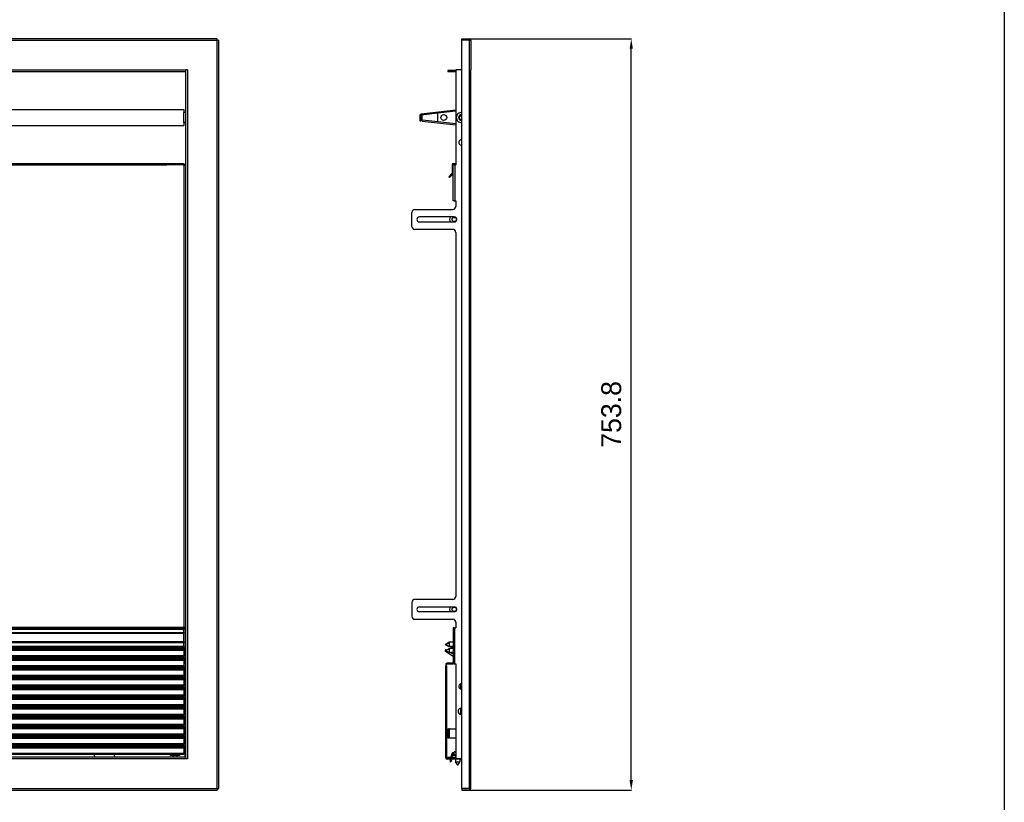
# Model space of a CAD drawing. Header units: inches. Extents: x -8834 to -3121, y 1010 to 9212.
# Tile 13 of 36: x -4109 to -3121, y 1453 to 2238. Entities that reach past the tile are written whole.
import ezdxf

# ---------------------------------------------------------------- set-up
doc = ezdxf.new("R2010")
doc.units = ezdxf.units.IN
doc.layers.add('1', color=7, linetype='Continuous')
doc.dimstyles.new('Copia di Standard', dxfattribs={"dimtxt": 20, "dimasz": 10, "dimexe": 0.18, "dimexo": 0.0625, "dimgap": 10, "dimtad": 1, "dimdec": 1, "dimzin": 0, "dimdsep": 46, "dimtxsty": 'Standard', "dimcen": 0.09, "dimclrd": 4, "dimclre": 4, "dimadec": 0, "dimazin": 0, "dimtfac": 1, "dimtdec": 1, "dimtofl": 0, "dimtmove": 0, "dimatfit": 3, "dimfxl": 0.18, "dimtolj": 1, "dimtzin": 0, "dimarcsym": 0})

# ---------------------------------------------------------------- blocks, each defined once
blk = doc.blocks.new('*D61')
at = {"color": 3, "lineweight": -2, "transparency": 16777216}
for p, q in [((-3661.58, 2219.25), (-3495, 2219.25)), ((-3495.18, 1475.44), (-3495.18, 2209.25)), ((-3661.58, 1465.44), (-3495, 1465.44))]:
    blk.add_line(p, q, dxfattribs=at)
at = {"color": 3, "transparency": 16777216}
for points in [[(-3496.85, 2209.25), (-3493.51, 2209.25), (-3495.18, 2219.25)], [(-3496.85, 1475.44), (-3493.51, 1475.44), (-3495.18, 1465.44)]]:
    blk.add_solid(points, dxfattribs=at)
at = {"layer": 'Defpoints', "color": 0, "transparency": 16777216}
for p in [(-3661.64, 2219.25), (-3495.18, 2219.25), (-3661.64, 1465.44)]:
    blk.add_point(p, dxfattribs=at)
at = {"color": 3, "transparency": 16777216, "insert": (-3515.18, 1842.34), "char_height": 20, "attachment_point": 5, "rotation": 90}
blk.add_mtext('\\A1;753.8', dxfattribs=at)

msp = doc.modelspace()

# ---------------------------------------------------------------- linework, layer by layer
at = {"color": 7, "linetype": 'Continuous'}
for p, q in [((-3911.09, 2219.25), (-5479.89, 2219.25)), ((-3911.09, 2217.55), (-3911.09, 2219.25)), ((-3910.89, 2217.75), (-3911.09, 2217.55)), ((-3910.89, 2217.75), (-3909.39, 2217.75)), ((-3909.39, 1466.94), (-3909.39, 2217.75)), ((-3665.39, 2219.25), (-3657.89, 2219.25)), ((-3665.39, 2218.05), (-3665.39, 2219.25)), ((-3657.89, 2218.05), (-3665.39, 2218.05)), ((-3665.39, 2187.95), (-3665.39, 2217.75)), ((-3657.89, 2217.75), (-3665.39, 2217.75)), ((-3665.39, 2187.95), (-3665.39, 2217.75)), ((-3657.89, 2217.75), (-3665.39, 2217.75)), ((-3657.89, 2217.75), (-3657.43, 2217.75)), ((-3657.89, 2217.75), (-3657.43, 2217.75)), ((-3657.43, 2217.75), (-3656.2, 2217.75)), ((-3657.43, 2217.75), (-3656.2, 2217.75)), ((-3656.19, 2217.55), (-3656.19, 2187.95)), ((-3656.19, 2217.55), (-3656.19, 2187.95)), ((-3656.19, 2217.55), (-3656.19, 2187.95)), ((-5448.59, 2186.25), (-3942.39, 2186.25)), ((-3942.39, 2186.25), (-3942.39, 2187.95)), ((-3940.69, 2187.95), (-3942.39, 2187.95)), ((-3942.39, 2186.25), (-3942.39, 2187.95)), ((-3940.69, 2187.95), (-3942.39, 2187.95)), ((-3942.39, 2145.2), (-3942.39, 2186.25)), ((-3671.38, 2187.45), (-3679.39, 2187.45)), ((-3679.39, 2187.45), (-3679.39, 2186.25)), ((-3679.39, 2186.25), (-3671.38, 2186.25)), ((-3665.39, 2187.95), (-3671.38, 2187.95)), ((-3671.38, 2187.95), (-3671.38, 2092.65)), ((-3665.39, 2187.95), (-3671.38, 2187.95)), ((-3671.38, 2187.95), (-3671.38, 2092.65)), ((-3665.39, 2143.36), (-3665.39, 2187.95)), ((-3665.39, 2143.36), (-3665.39, 2187.95)), ((-3656.19, 1496.74), (-3656.19, 2187.95)), ((-3656.19, 1496.74), (-3656.19, 2187.95)), ((-5446.49, 2148.2), (-3944.39, 2148.2)), ((-3944.39, 2148.2), (-3944.39, 2145.2)), ((-3671.38, 2147.62), (-3706.06, 2143.6)), ((-3671.38, 2146.61), (-3689.39, 2144.52)), ((-3944.39, 2142.61), (-3944.39, 2145.2)), ((-3944.39, 2142.61), (-3944.39, 2145.2)), ((-3942.39, 2145.2), (-3944.39, 2145.2)), ((-3944.39, 2142.11), (-3944.39, 2142.61)), ((-3944.39, 2142.11), (-3944.39, 2142.61)), ((-3944.39, 2138.16), (-3944.39, 2142.11)), ((-3944.39, 2138.16), (-3944.39, 2142.11)), ((-3944.39, 2137.66), (-3944.39, 2138.16)), ((-3944.39, 2137.66), (-3944.39, 2138.16)), ((-3944.39, 2136.95), (-3944.39, 2137.66)), ((-3944.39, 2136.95), (-3944.39, 2137.66)), ((-3944.39, 2135.2), (-3944.39, 2136.95)), ((-3944.39, 2135.2), (-3944.39, 2136.95)), ((-3942.39, 2135.2), (-3942.39, 2145.2)), ((-3942.39, 2135.2), (-3942.39, 2145.2)), ((-3707.39, 2142.11), (-3707.39, 2136.95)), ((-3707.39, 2136.95), (-3706.39, 2136.95)), ((-3706.39, 2136.95), (-3706.39, 2142.11)), ((-3706.29, 2138.16), (-3706.29, 2142.11)), ((-3706.29, 2142.11), (-3705.29, 2142.11)), ((-3689.39, 2144.52), (-3705.95, 2142.61)), ((-3705.29, 2142.11), (-3705.29, 2138.16)), ((-3704.96, 2136.67), (-3671.38, 2132.78)), ((-3689.39, 2135.87), (-3704.85, 2137.66)), ((-3689.39, 2135.87), (-3689.39, 2144.52)), ((-3671.38, 2133.79), (-3689.39, 2135.87)), ((-3665.39, 2137.04), (-3665.39, 2143.36)), ((-3665.39, 2137.04), (-3665.39, 2143.36)), ((-3665.39, 2117.7), (-3665.39, 2137.04)), ((-3665.39, 2117.7), (-3665.39, 2137.04)), ((-5446.49, 2132.2), (-3944.39, 2132.2)), ((-3944.39, 2135.2), (-3944.39, 2132.2)), ((-3942.39, 2135.2), (-3944.39, 2135.2)), ((-3942.39, 2092.65), (-3942.39, 2135.2)), ((-3665.39, 2112.8), (-3665.39, 2117.7)), ((-3665.39, 2112.8), (-3665.39, 2117.7)), ((-3665.39, 1571.89), (-3665.39, 2112.8)), ((-3665.39, 1571.89), (-3665.39, 2112.8)), ((-5446.59, 2094.15), (-3944.39, 2094.15)), ((-3944.39, 2094.15), (-3944.39, 2092.65)), ((-3942.89, 2092.65), (-3944.39, 2092.65)), ((-3944.39, 2092.15), (-3944.39, 2092.65)), ((-3942.89, 2092.15), (-3944.39, 2092.15)), ((-3942.89, 2092.65), (-3942.39, 2092.65)), ((-3942.89, 2092.15), (-3942.89, 2056.6)), ((-3942.89, 2092.15), (-3942.89, 2056.6)), ((-3942.39, 2056.6), (-3942.39, 2092.65)), ((-3675.08, 2092.65), (-3675.08, 2084.27)), ((-3672.88, 2092.65), (-3674.08, 2092.65)), ((-3674.08, 2084.27), (-3674.08, 2092.65)), ((-3672.88, 2092.65), (-3674.08, 2092.65)), ((-3674.08, 2084.27), (-3674.08, 2092.65)), ((-3674.08, 2084.27), (-3674.08, 2092.65)), ((-3673.58, 2094.15), (-3671.38, 2094.15)), ((-3673.58, 2093.15), (-3671.38, 2093.15)), ((-3672.88, 2092.65), (-3672.38, 2092.65)), ((-3672.88, 2092.65), (-3672.38, 2092.65)), ((-3671.38, 2092.65), (-3672.38, 2092.65)), ((-3671.38, 2092.65), (-3672.38, 2092.65)), ((-3678.32, 2080.82), (-3675.22, 2083.91)), ((-3677.61, 2080.11), (-3678.32, 2080.82)), ((-3674.52, 2083.21), (-3677.61, 2080.11)), ((-3674.08, 2056.6), (-3674.08, 2084.27)), ((-3674.08, 2056.6), (-3674.08, 2084.27)), ((-3942.89, 2056.6), (-3942.39, 2056.6)), ((-3942.89, 2056.6), (-3942.89, 1628.59)), ((-3942.39, 1628.09), (-3942.39, 2056.6)), ((-3672.88, 2056.6), (-3674.08, 2056.6)), ((-3672.88, 2056.6), (-3674.08, 2056.6)), ((-3672.88, 2056.6), (-3672.38, 2056.6)), ((-3672.88, 2056.6), (-3672.38, 2056.6)), ((-3672.38, 2056.6), (-3671.38, 2056.6)), ((-3672.38, 2056.6), (-3671.38, 2056.6)), ((-3671.38, 2056.6), (-3671.38, 2050.95)), ((-3671.38, 2056.6), (-3671.38, 2050.95)), ((-3671.38, 2056.6), (-3671.38, 2050.95)), ((-3712.39, 2047.95), (-3674.38, 2047.95)), ((-3712.39, 2047.95), (-3674.38, 2047.95)), ((-3715.39, 2030.95), (-3715.39, 2044.95)), ((-3715.39, 2030.95), (-3715.39, 2044.95)), ((-3676.81, 2040.45), (-3707.89, 2040.45)), ((-3676.81, 2040.45), (-3707.89, 2040.45)), ((-3676.57, 2040.45), (-3676.81, 2040.45)), ((-3676.57, 2040.45), (-3676.81, 2040.45)), ((-3672.89, 2040.45), (-3676.57, 2040.45)), ((-3672.89, 2040.45), (-3676.57, 2040.45)), ((-3674.38, 2027.95), (-3712.39, 2027.95)), ((-3674.38, 2027.95), (-3712.39, 2027.95)), ((-3707.89, 2035.45), (-3676.81, 2035.45)), ((-3707.89, 2035.45), (-3676.81, 2035.45)), ((-3676.81, 2035.45), (-3676.57, 2035.45)), ((-3676.81, 2035.45), (-3676.57, 2035.45)), ((-3676.57, 2035.45), (-3672.89, 2035.45)), ((-3676.57, 2035.45), (-3672.89, 2035.45)), ((-3671.38, 2024.95), (-3671.38, 1659.74)), ((-3671.38, 2024.95), (-3671.38, 1659.74)), ((-3671.38, 2024.95), (-3671.38, 1659.74)), ((-3715.39, 1653.74), (-3715.39, 1639.74)), ((-3715.39, 1653.74), (-3715.39, 1639.74)), ((-3674.38, 1656.74), (-3712.39, 1656.74)), ((-3674.38, 1656.74), (-3712.39, 1656.74)), ((-3707.89, 1649.24), (-3676.81, 1649.24)), ((-3707.89, 1649.24), (-3676.81, 1649.24)), ((-3676.81, 1644.24), (-3707.89, 1644.24)), ((-3676.81, 1644.24), (-3707.89, 1644.24)), ((-3676.81, 1649.24), (-3676.57, 1649.24)), ((-3676.81, 1649.24), (-3676.57, 1649.24)), ((-3676.57, 1644.24), (-3676.81, 1644.24)), ((-3676.57, 1644.24), (-3676.81, 1644.24)), ((-3676.57, 1649.24), (-3672.89, 1649.24)), ((-3676.57, 1649.24), (-3672.89, 1649.24)), ((-3672.89, 1644.24), (-3676.57, 1644.24)), ((-3672.89, 1644.24), (-3676.57, 1644.24)), ((-3712.39, 1636.74), (-3674.38, 1636.74)), ((-3712.39, 1636.74), (-3674.38, 1636.74)), ((-3671.38, 1633.74), (-3671.38, 1628.59)), ((-3671.38, 1633.74), (-3671.38, 1628.59)), ((-3671.38, 1633.74), (-3671.38, 1628.59)), ((-5447.09, 1623.59), (-3944.25, 1623.59)), ((-3944.39, 1627.09), (-5446.59, 1626.59)), ((-3942.89, 1628.59), (-3944.39, 1628.59)), ((-3944.39, 1627.09), (-3944.39, 1628.59)), ((-3944.39, 1628.09), (-3942.89, 1628.09)), ((-3944.39, 1627.09), (-3944.39, 1626.59)), ((-3944.39, 1623.59), (-3944.39, 1626.59)), ((-3944.25, 1623.59), (-3944.25, 1622.99)), ((-3944.25, 1614.26), (-3944.25, 1622.99)), ((-3942.89, 1628.09), (-3942.39, 1628.09)), ((-3942.39, 1592.04), (-3942.39, 1628.09)), ((-3674.08, 1628.09), (-3674.08, 1592.85)), ((-3672.88, 1628.09), (-3674.08, 1628.09)), ((-3674.08, 1628.09), (-3674.08, 1592.85)), ((-3672.88, 1628.09), (-3674.08, 1628.09)), ((-3672.88, 1628.09), (-3672.38, 1628.09)), ((-3672.88, 1628.09), (-3672.38, 1628.09)), ((-3672.38, 1628.09), (-3671.38, 1628.09)), ((-3672.38, 1628.09), (-3671.38, 1628.09)), ((-3671.38, 1628.59), (-3671.38, 1628.09)), ((-3671.38, 1628.59), (-3671.38, 1628.09)), ((-3944.25, 1614.26), (-3944.25, 1613.25)), ((-3944.25, 1609.61), (-3944.25, 1613.25)), ((-3681.88, 1611.56), (-3678.5, 1613.66)), ((-3681.88, 1611.56), (-3678.5, 1609.46)), ((-3681.38, 1611.56), (-3678, 1613.66)), ((-3681.38, 1611.56), (-3678, 1609.46)), ((-3678.5, 1613.66), (-3678.5, 1613.35)), ((-3678, 1613.66), (-3678.5, 1613.66)), ((-3678, 1613.66), (-3678, 1609.46)), ((-3674.08, 1613.66), (-3678, 1613.66)), ((-3674.08, 1613.66), (-3678, 1613.66)), ((-5447.09, 1608.71), (-3944.25, 1608.71)), ((-5417.18, 1608.27), (-3944.25, 1608.27)), ((-4034.25, 1608.27), (-4034.25, 1608.71)), ((-4013.15, 1608.32), (-4012.52, 1608.32)), ((-4013.15, 1608.32), (-4013.15, 1608.27)), ((-4012.52, 1608.32), (-4012.09, 1608.32)), ((-4012.09, 1608.32), (-4010.37, 1608.32)), ((-4010.37, 1608.32), (-4009.07, 1608.32)), ((-4009.07, 1608.32), (-4006.23, 1608.32)), ((-4008.59, 1608.27), (-4008.59, 1608.32)), ((-4006.23, 1608.32), (-4004.93, 1608.32)), ((-4003.22, 1608.32), (-4004.93, 1608.32)), ((-4003.22, 1608.32), (-4002.79, 1608.32)), ((-4002.79, 1608.32), (-4002.15, 1608.32)), ((-4002.15, 1608.32), (-4002.15, 1608.27)), ((-3997.65, 1608.71), (-3997.65, 1608.27)), ((-3984.59, 1608.71), (-3984.59, 1608.27)), ((-3976.32, 1608.27), (-3975.74, 1608.61)), ((-3975.56, 1608.71), (-3975.74, 1608.61)), ((-3973.04, 1608.61), (-3973.22, 1608.71)), ((-3973.04, 1608.61), (-3972.46, 1608.27)), ((-3954.49, 1608.44), (-3954.95, 1608.71)), ((-3954.49, 1608.44), (-3954.2, 1608.27)), ((-3952.08, 1608.27), (-3951.79, 1608.44)), ((-3951.33, 1608.71), (-3951.79, 1608.44)), ((-3944.39, 1608.27), (-3944.39, 1608.71)), ((-3944.25, 1609.61), (-3944.25, 1608.71)), ((-3944.25, 1608.27), (-3944.25, 1607.07)), ((-3944.25, 1607.07), (-3944.25, 1605.94)), ((-3944.25, 1605.64), (-3944.25, 1605.94)), ((-3944.25, 1605.64), (-3944.25, 1600.29)), ((-3674.08, 1599.34), (-3681.69, 1604.4)), ((-3681.38, 1605.49), (-3678, 1607.59)), ((-3681.38, 1605.49), (-3678, 1603.39)), ((-3681.13, 1606.24), (-3680.83, 1606.24)), ((-3680.83, 1606.24), (-3680.17, 1606.24)), ((-3680.83, 1606.24), (-3680.51, 1606.02)), ((-3678.5, 1609.77), (-3678.5, 1609.46)), ((-3678, 1609.46), (-3678.5, 1609.46)), ((-3674.95, 1609.46), (-3678, 1609.46)), ((-3674.95, 1609.46), (-3678, 1609.46)), ((-3674.08, 1607.59), (-3678, 1607.59)), ((-3678, 1607.59), (-3678, 1603.39)), ((-3674.08, 1603.39), (-3678, 1603.39)), ((-3677.2, 1607.59), (-3674.95, 1609.46)), ((-3676.55, 1603.39), (-3676.08, 1603.07)), ((-3674.08, 1608.62), (-3675.32, 1607.59)), ((-3674.97, 1602.74), (-3674.08, 1602.74)), ((-3674.08, 1609.46), (-3674.95, 1609.46)), ((-3674.08, 1609.46), (-3674.95, 1609.46)), ((-5447.09, 1599.33), (-3944.25, 1599.33)), ((-5447.09, 1598.47), (-3944.25, 1598.47)), ((-4034.25, 1598.47), (-4034.25, 1599.33)), ((-4013.15, 1598.52), (-4012.52, 1598.52)), ((-4013.15, 1598.52), (-4013.15, 1598.47)), ((-4012.52, 1598.52), (-4012.09, 1598.52)), ((-4012.09, 1598.52), (-4010.37, 1598.52)), ((-4010.37, 1598.52), (-4009.07, 1598.52)), ((-4009.07, 1598.52), (-4006.23, 1598.52)), ((-4008.59, 1598.47), (-4008.59, 1598.52)), ((-4006.23, 1598.52), (-4004.93, 1598.52)), ((-4003.22, 1598.52), (-4004.93, 1598.52)), ((-4003.22, 1598.52), (-4002.79, 1598.52)), ((-4002.79, 1598.52), (-4002.15, 1598.52)), ((-4002.15, 1598.52), (-4002.15, 1598.47)), ((-3997.65, 1599.33), (-3997.65, 1598.47)), ((-3984.59, 1599.33), (-3984.59, 1598.47)), ((-3944.39, 1598.47), (-3944.39, 1599.33)), ((-3944.25, 1600.29), (-3944.25, 1599.33)), ((-3944.25, 1598.47), (-3944.25, 1597.27)), ((-3944.25, 1597.27), (-3944.25, 1596.14)), ((-3944.25, 1595.84), (-3944.25, 1596.14)), ((-3944.25, 1595.84), (-3944.25, 1590.49)), ((-3942.89, 1592.04), (-3944.25, 1592.04)), ((-3942.89, 1592.04), (-3942.39, 1592.04)), ((-3942.39, 1498.44), (-3942.39, 1592.04)), ((-3674.18, 1592.84), (-3680.09, 1592.84)), ((-3680.09, 1592.04), (-3674.18, 1592.04)), ((-3674.08, 1592.04), (-3674.08, 1592.85)), ((-3674.08, 1592.04), (-3674.08, 1592.85)), ((-3674.08, 1592.04), (-3674.08, 1592.04)), ((-3672.88, 1592.04), (-3674.08, 1592.04)), ((-3674.08, 1592.04), (-3674.08, 1592.04)), ((-3672.88, 1592.04), (-3674.08, 1592.04)), ((-3672.88, 1592.04), (-3672.38, 1592.04)), ((-3672.88, 1592.04), (-3672.38, 1592.04)), ((-3672.88, 1592.04), (-3672.38, 1592.04)), ((-3672.38, 1592.04), (-3671.88, 1592.04)), ((-3672.38, 1592.04), (-3671.88, 1592.04)), ((-3672.38, 1592.04), (-3671.88, 1592.04)), ((-3671.88, 1592.04), (-3671.38, 1592.04)), ((-3671.88, 1592.04), (-3671.38, 1592.04)), ((-3671.38, 1592.04), (-3671.38, 1497.24)), ((-3671.38, 1592.04), (-3671.38, 1497.24)), ((-5447.09, 1589.53), (-3944.25, 1589.53)), ((-5447.09, 1588.67), (-3944.25, 1588.67)), ((-4034.25, 1588.67), (-4034.25, 1589.53)), ((-4013.15, 1588.72), (-4012.52, 1588.72)), ((-4013.15, 1588.72), (-4013.15, 1588.67)), ((-4012.52, 1588.72), (-4012.09, 1588.72)), ((-4012.09, 1588.72), (-4010.37, 1588.72)), ((-4010.37, 1588.72), (-4009.07, 1588.72)), ((-4009.07, 1588.72), (-4006.23, 1588.72)), ((-4006.23, 1588.72), (-4004.93, 1588.72)), ((-4003.22, 1588.72), (-4004.93, 1588.72)), ((-4003.22, 1588.72), (-4002.79, 1588.72)), ((-4002.79, 1588.72), (-4002.15, 1588.72)), ((-4002.15, 1588.72), (-4002.15, 1588.67)), ((-3997.65, 1589.53), (-3997.65, 1588.67)), ((-3944.25, 1590.49), (-3944.25, 1589.53)), ((-3944.25, 1590.04), (-3943.39, 1590.04)), ((-3944.25, 1588.67), (-3944.25, 1587.47)), ((-3944.25, 1587.47), (-3944.25, 1586.34)), ((-3944.25, 1586.04), (-3944.25, 1586.34)), ((-3944.25, 1586.04), (-3944.25, 1580.69)), ((-3943.39, 1590.04), (-3943.39, 1498.44)), ((-3681.39, 1591.54), (-3681.39, 1590.04)), ((-3681.39, 1497.74), (-3681.39, 1590.04)), ((-3680.59, 1590.04), (-3681.39, 1590.04)), ((-3680.59, 1590.04), (-3680.59, 1591.54)), ((-3680.59, 1590.04), (-3680.59, 1497.74)), ((-5447.59, 1579.73), (-3944.25, 1579.73)), ((-5447.09, 1578.87), (-3944.25, 1578.87)), ((-4034.25, 1578.87), (-4034.25, 1579.73)), ((-4013.15, 1578.92), (-4012.52, 1578.92)), ((-4013.15, 1578.92), (-4013.15, 1578.87)), ((-4012.52, 1578.92), (-4012.09, 1578.92)), ((-4012.09, 1578.92), (-4010.37, 1578.92)), ((-4010.37, 1578.92), (-4009.07, 1578.92)), ((-4009.07, 1578.92), (-4006.23, 1578.92)), ((-4006.23, 1578.92), (-4004.93, 1578.92)), ((-4003.22, 1578.92), (-4004.93, 1578.92)), ((-4003.22, 1578.92), (-4002.79, 1578.92)), ((-4002.79, 1578.92), (-4002.15, 1578.92)), ((-4002.15, 1578.92), (-4002.15, 1578.87)), ((-3997.65, 1579.73), (-3997.65, 1578.87)), ((-3944.25, 1580.69), (-3944.25, 1579.73)), ((-3944.25, 1578.87), (-3944.25, 1577.67)), ((-3944.25, 1577.67), (-3944.25, 1576.54)), ((-3944.25, 1576.24), (-3944.25, 1576.54)), ((-3944.25, 1576.24), (-3944.25, 1570.89)), ((-3665.68, 1571.93), (-3665.68, 1566.95)), ((-3665.39, 1566.99), (-3665.39, 1571.89)), ((-3665.39, 1566.99), (-3665.39, 1571.89)), ((-5447.09, 1569.93), (-3944.25, 1569.93)), ((-5447.09, 1569.07), (-3944.25, 1569.07)), ((-4034.25, 1569.07), (-4034.25, 1569.93)), ((-4013.15, 1569.12), (-4012.52, 1569.12)), ((-4013.15, 1569.12), (-4013.15, 1569.07)), ((-4012.52, 1569.12), (-4012.09, 1569.12)), ((-4012.09, 1569.12), (-4010.37, 1569.12)), ((-4010.37, 1569.12), (-4009.07, 1569.12)), ((-4009.07, 1569.12), (-4006.23, 1569.12)), ((-4006.23, 1569.12), (-4004.93, 1569.12)), ((-4003.22, 1569.12), (-4004.93, 1569.12)), ((-4003.22, 1569.12), (-4002.79, 1569.12)), ((-4002.79, 1569.12), (-4002.15, 1569.12)), ((-4002.15, 1569.12), (-4002.15, 1569.07)), ((-3997.65, 1569.93), (-3997.65, 1569.07)), ((-3944.25, 1570.89), (-3944.25, 1569.93)), ((-3944.25, 1569.07), (-3944.25, 1567.87)), ((-3944.25, 1567.87), (-3944.25, 1566.74)), ((-3944.25, 1566.44), (-3944.25, 1566.74)), ((-3944.25, 1566.44), (-3944.25, 1561.09)), ((-3666.68, 1571.81), (-3666.68, 1567.06)), ((-3665.39, 1547.65), (-3665.39, 1566.99)), ((-3665.39, 1547.65), (-3665.39, 1566.99)), ((-5447.09, 1560.13), (-3944.25, 1560.13)), ((-5447.09, 1559.27), (-3944.25, 1559.27)), ((-4034.25, 1559.27), (-4034.25, 1560.13)), ((-4013.15, 1559.32), (-4013.15, 1559.27)), ((-4013.15, 1559.32), (-4012.52, 1559.32)), ((-4012.52, 1559.32), (-4012.09, 1559.32)), ((-4012.09, 1559.32), (-4010.37, 1559.32)), ((-4010.37, 1559.32), (-4009.07, 1559.32)), ((-4009.07, 1559.32), (-4006.23, 1559.32)), ((-4006.23, 1559.32), (-4004.93, 1559.32)), ((-4003.22, 1559.32), (-4004.93, 1559.32)), ((-4003.22, 1559.32), (-4002.79, 1559.32)), ((-4002.79, 1559.32), (-4002.15, 1559.32)), ((-4002.15, 1559.32), (-4002.15, 1559.27)), ((-3997.65, 1560.13), (-3997.65, 1559.27)), ((-3944.25, 1561.09), (-3944.25, 1560.13)), ((-3944.25, 1559.27), (-3944.25, 1558.07)), ((-3944.25, 1558.07), (-3944.25, 1556.94)), ((-3944.25, 1556.64), (-3944.25, 1556.94)), ((-3944.25, 1556.64), (-3944.25, 1551.29)), ((-5447.59, 1549.47), (-3944.25, 1549.47)), ((-5447.09, 1550.33), (-3944.25, 1550.33)), ((-4034.25, 1549.47), (-4034.25, 1550.33)), ((-4013.15, 1549.52), (-4012.52, 1549.52)), ((-4013.15, 1549.52), (-4013.15, 1549.47)), ((-4012.52, 1549.52), (-4012.09, 1549.52)), ((-4012.09, 1549.52), (-4010.37, 1549.52)), ((-4010.37, 1549.52), (-4009.07, 1549.52)), ((-4009.07, 1549.52), (-4006.23, 1549.52)), ((-4006.23, 1549.52), (-4004.93, 1549.52)), ((-4003.22, 1549.52), (-4004.93, 1549.52)), ((-4003.22, 1549.52), (-4002.79, 1549.52)), ((-4002.79, 1549.52), (-4002.15, 1549.52)), ((-4002.15, 1549.52), (-4002.15, 1549.47)), ((-3997.65, 1550.33), (-3997.65, 1549.47)), ((-3944.25, 1551.29), (-3944.25, 1550.33)), ((-3944.25, 1549.47), (-3944.25, 1548.27)), ((-3944.25, 1548.27), (-3944.25, 1547.14)), ((-3944.25, 1546.84), (-3944.25, 1547.14)), ((-3944.25, 1546.84), (-3944.25, 1541.49)), ((-3666.68, 1547.59), (-3666.68, 1541.38)), ((-3665.68, 1547.68), (-3665.68, 1541.29)), ((-3665.39, 1541.32), (-3665.39, 1547.65)), ((-3665.39, 1541.32), (-3665.39, 1547.65)), ((-5447.59, 1539.67), (-3944.25, 1539.67)), ((-5447.09, 1540.53), (-3944.25, 1540.53)), ((-4034.25, 1539.67), (-4034.25, 1540.53)), ((-4013.15, 1539.72), (-4012.52, 1539.72)), ((-4013.15, 1539.72), (-4013.15, 1539.67)), ((-4012.52, 1539.72), (-4012.09, 1539.72)), ((-4012.09, 1539.72), (-4010.37, 1539.72)), ((-4010.37, 1539.72), (-4009.07, 1539.72)), ((-4009.07, 1539.72), (-4006.23, 1539.72)), ((-4006.23, 1539.72), (-4004.93, 1539.72)), ((-4003.22, 1539.72), (-4004.93, 1539.72)), ((-4003.22, 1539.72), (-4002.79, 1539.72)), ((-4002.79, 1539.72), (-4002.15, 1539.72)), ((-4002.15, 1539.72), (-4002.15, 1539.67)), ((-3997.65, 1540.53), (-3997.65, 1539.67)), ((-3944.25, 1541.49), (-3944.25, 1540.53)), ((-3944.25, 1539.67), (-3944.25, 1538.47)), ((-3944.25, 1538.47), (-3944.25, 1537.34)), ((-3944.25, 1537.04), (-3944.25, 1537.34)), ((-3944.25, 1537.04), (-3944.25, 1531.69)), ((-3665.39, 1497.24), (-3665.39, 1541.32)), ((-3665.39, 1497.24), (-3665.39, 1541.32)), ((-5447.09, 1530.73), (-3944.25, 1530.73)), ((-5447.09, 1529.87), (-3944.25, 1529.87)), ((-4034.25, 1529.87), (-4034.25, 1530.73)), ((-4013.15, 1529.92), (-4012.52, 1529.92)), ((-4013.15, 1529.92), (-4013.15, 1529.87)), ((-4012.52, 1529.92), (-4012.09, 1529.92)), ((-4012.09, 1529.92), (-4010.37, 1529.92)), ((-4010.37, 1529.92), (-4009.07, 1529.92)), ((-4009.07, 1529.92), (-4006.23, 1529.92)), ((-4006.23, 1529.92), (-4004.93, 1529.92)), ((-4003.22, 1529.92), (-4004.93, 1529.92)), ((-4003.22, 1529.92), (-4002.79, 1529.92)), ((-4002.79, 1529.92), (-4002.15, 1529.92)), ((-4002.15, 1529.92), (-4002.15, 1529.87)), ((-3997.65, 1530.73), (-3997.65, 1529.87)), ((-3944.25, 1531.69), (-3944.25, 1530.73)), ((-3944.25, 1529.87), (-3944.25, 1528.67)), ((-3944.25, 1528.67), (-3944.25, 1527.54)), ((-3944.25, 1527.24), (-3944.25, 1527.54)), ((-3944.25, 1527.24), (-3944.25, 1521.89)), ((-3679.18, 1517.94), (-3679.18, 1526.94)), ((-3679.18, 1526.94), (-3678.18, 1526.94)), ((-3678.18, 1517.94), (-3678.18, 1526.94)), ((-3677.68, 1526.94), (-3678.18, 1526.94)), ((-3677.68, 1526.94), (-3671.38, 1526.94)), ((-5447.09, 1520.93), (-3944.25, 1520.93)), ((-5447.09, 1520.07), (-3944.25, 1520.07)), ((-4032.75, 1520.07), (-4032.75, 1520.93)), ((-4028.25, 1520.07), (-4028.25, 1520.93)), ((-4013.15, 1520.12), (-4013.15, 1520.07)), ((-4013.15, 1520.12), (-4012.52, 1520.12)), ((-4012.52, 1520.12), (-4012.09, 1520.12)), ((-4012.09, 1520.12), (-4010.37, 1520.12)), ((-4010.37, 1520.12), (-4009.07, 1520.12)), ((-4009.07, 1520.12), (-4006.23, 1520.12)), ((-4006.23, 1520.12), (-4004.93, 1520.12)), ((-4003.22, 1520.12), (-4004.93, 1520.12)), ((-4003.22, 1520.12), (-4002.79, 1520.12)), ((-4002.79, 1520.12), (-4002.15, 1520.12)), ((-4002.15, 1520.12), (-4002.15, 1520.07)), ((-3997.65, 1520.93), (-3997.65, 1520.07)), ((-3944.25, 1521.89), (-3944.25, 1520.93)), ((-3944.25, 1520.07), (-3944.25, 1518.87)), ((-3944.25, 1518.87), (-3944.25, 1517.74)), ((-3944.25, 1517.44), (-3944.25, 1517.74)), ((-3944.25, 1517.44), (-3944.25, 1512.09)), ((-3679.18, 1517.94), (-3678.18, 1517.94)), ((-3677.68, 1517.94), (-3678.18, 1517.94)), ((-3677.68, 1517.94), (-3671.38, 1517.94)), ((-5447.09, 1511.13), (-3944.25, 1511.13)), ((-5447.09, 1510.27), (-3944.25, 1510.27)), ((-4034.25, 1510.27), (-4034.25, 1511.13)), ((-4013.15, 1510.32), (-4013.15, 1510.27)), ((-4013.15, 1510.32), (-4012.52, 1510.32)), ((-4012.52, 1510.32), (-4012.09, 1510.32)), ((-4012.09, 1510.32), (-4010.37, 1510.32)), ((-4010.37, 1510.32), (-4009.07, 1510.32)), ((-4009.07, 1510.32), (-4006.23, 1510.32)), ((-4006.23, 1510.32), (-4004.93, 1510.32)), ((-4003.22, 1510.32), (-4004.93, 1510.32)), ((-4003.22, 1510.32), (-4002.79, 1510.32)), ((-4002.79, 1510.32), (-4002.15, 1510.32)), ((-4002.15, 1510.32), (-4002.15, 1510.27)), ((-3997.65, 1511.13), (-3997.65, 1510.27)), ((-3944.25, 1512.09), (-3944.25, 1511.13)), ((-3944.25, 1510.27), (-3944.25, 1509.07)), ((-3944.25, 1509.07), (-3944.25, 1507.94)), ((-3944.25, 1507.64), (-3944.25, 1507.94)), ((-3944.25, 1507.64), (-3944.25, 1502.29)), ((-3673.29, 1502.93), (-3673.88, 1502.93)), ((-3673.29, 1502.93), (-3673.88, 1502.93)), ((-3672.79, 1503.64), (-3673.29, 1503.14)), ((-3672.79, 1503.64), (-3673.29, 1503.14)), ((-3672.79, 1503.64), (-3673.29, 1503.14)), ((-3672.79, 1503.64), (-3673.29, 1503.14)), ((-3673.29, 1503.14), (-3673.29, 1502.93)), ((-3673.29, 1503.14), (-3673.29, 1502.93)), ((-3673.29, 1503.14), (-3673.29, 1502.93)), ((-3673.29, 1503.14), (-3673.29, 1502.93)), ((-3673.29, 1502.93), (-3673.29, 1501.93)), ((-3673.29, 1502.93), (-3673.29, 1501.93)), ((-3673.29, 1502.93), (-3673.29, 1501.93)), ((-3673.29, 1502.93), (-3673.29, 1501.93)), ((-3672.51, 1503.64), (-3672.79, 1503.64)), ((-3672.51, 1503.64), (-3672.79, 1503.64)), ((-3672.51, 1503.64), (-3672.79, 1503.64)), ((-3672.51, 1503.64), (-3672.79, 1503.64)), ((-3672.12, 1503.64), (-3672.51, 1503.64)), ((-3672.12, 1503.64), (-3672.51, 1503.64)), ((-3672.12, 1503.64), (-3672.51, 1503.64)), ((-3672.12, 1503.64), (-3672.51, 1503.64)), ((-3671.38, 1503.64), (-3672.12, 1503.64)), ((-3671.38, 1503.64), (-3672.12, 1503.64)), ((-3671.38, 1503.64), (-3672.12, 1503.64)), ((-3671.38, 1503.64), (-3672.12, 1503.64)), ((-3942.39, 1498.44), (-5447.59, 1498.44)), ((-5447.09, 1501.81), (-3944.25, 1501.33)), ((-4034.25, 1498.44), (-4034.25, 1501.33)), ((-4014.25, 1501.33), (-4014.25, 1498.44)), ((-3958.04, 1500.44), (-3958.04, 1499.94)), ((-3955.49, 1499.94), (-3958.04, 1499.94)), ((-3956.77, 1500.64), (-3957.84, 1500.64)), ((-3956.77, 1501.33), (-3956.77, 1500.64)), ((-3953.39, 1500.64), (-3956.77, 1500.64)), ((-3951.29, 1499.94), (-3955.49, 1499.94)), ((-3955.49, 1499.94), (-3955.49, 1498.44)), ((-3953.39, 1501.33), (-3953.39, 1500.64)), ((-3950.01, 1500.64), (-3953.39, 1500.64)), ((-3948.74, 1499.94), (-3951.29, 1499.94)), ((-3951.29, 1499.94), (-3951.29, 1498.44)), ((-3950.01, 1500.64), (-3950.01, 1501.33)), ((-3948.94, 1500.64), (-3950.01, 1500.64)), ((-3948.74, 1500.44), (-3948.74, 1499.94)), ((-3944.25, 1502.29), (-3944.25, 1501.33)), ((-3942.39, 1496.74), (-3942.39, 1498.44)), ((-3942.39, 1496.74), (-3942.39, 1498.44)), ((-3940.69, 1496.74), (-3942.39, 1496.74)), ((-3940.69, 1496.74), (-3942.39, 1496.74)), ((-3679.39, 1497.24), (-3680.09, 1497.24)), ((-3665.39, 1496.44), (-3680.09, 1496.44)), ((-3679.39, 1498.44), (-3671.38, 1498.44)), ((-3679.39, 1497.24), (-3679.39, 1498.44)), ((-3671.38, 1497.24), (-3679.39, 1497.24)), ((-3671.38, 1497.24), (-3679.39, 1497.24)), ((-3676.75, 1496.1), (-3677.24, 1494.15)), ((-3676.75, 1496.1), (-3677.24, 1494.15)), ((-3677.24, 1494.15), (-3676.27, 1493.91)), ((-3677.24, 1494.15), (-3676.27, 1493.91)), ((-3676.67, 1496.44), (-3676.75, 1496.1)), ((-3676.67, 1496.44), (-3676.75, 1496.1)), ((-3675.78, 1495.85), (-3676.27, 1493.91)), ((-3675.78, 1495.85), (-3676.27, 1493.91)), ((-3675.34, 1501.79), (-3676.17, 1498.44)), ((-3675.34, 1501.79), (-3676.17, 1498.44)), ((-3675.78, 1495.85), (-3675.64, 1496.44)), ((-3675.78, 1495.85), (-3675.64, 1496.44)), ((-3675.14, 1498.44), (-3674.37, 1501.55)), ((-3675.14, 1498.44), (-3674.37, 1501.55)), ((-3674.04, 1500.44), (-3674.04, 1499.94)), ((-3671.49, 1499.94), (-3674.04, 1499.94)), ((-3673.88, 1501.93), (-3673.29, 1501.93)), ((-3673.88, 1501.93), (-3673.29, 1501.93)), ((-3673.29, 1500.64), (-3673.84, 1500.64)), ((-3673.29, 1500.64), (-3673.84, 1500.64)), ((-3673.29, 1500.64), (-3673.84, 1500.64)), ((-3673.29, 1500.64), (-3673.84, 1500.64)), ((-3673.29, 1501.93), (-3673.29, 1500.64)), ((-3673.29, 1501.93), (-3673.29, 1500.64)), ((-3673.29, 1501.93), (-3673.29, 1500.64)), ((-3673.29, 1501.93), (-3673.29, 1500.64)), ((-3671.38, 1500.64), (-3673.29, 1500.64)), ((-3671.38, 1500.64), (-3673.29, 1500.64)), ((-3671.38, 1500.64), (-3673.29, 1500.64)), ((-3671.38, 1500.64), (-3673.29, 1500.64)), ((-3671.38, 1499.94), (-3671.49, 1499.94)), ((-3671.49, 1499.94), (-3671.49, 1498.44)), ((-3671.49, 1496.44), (-3671.49, 1493.81)), ((-3671.49, 1493.81), (-3667.29, 1493.81)), ((-3669.39, 1490.44), (-3671.49, 1493.81)), ((-3671.38, 1497.24), (-3671.38, 1496.74)), ((-3671.38, 1497.24), (-3671.38, 1496.74)), ((-3665.39, 1496.74), (-3671.38, 1496.74)), ((-3665.39, 1496.74), (-3671.38, 1496.74)), ((-3669.39, 1490.44), (-3667.29, 1493.81)), ((-3667.29, 1496.44), (-3667.29, 1493.81)), ((-3665.39, 1496.74), (-3665.39, 1497.24)), ((-3665.39, 1496.74), (-3665.39, 1497.24)), ((-3665.39, 1496.44), (-3665.39, 1496.74)), ((-3665.39, 1496.44), (-3665.39, 1496.74)), ((-3665.39, 1466.94), (-3665.39, 1496.44)), ((-3665.39, 1466.94), (-3665.39, 1496.44)), ((-3656.19, 1467.14), (-3656.19, 1496.74)), ((-3656.19, 1467.14), (-3656.19, 1496.74)), ((-3656.19, 1467.14), (-3656.19, 1496.74)), ((-5479.89, 1465.44), (-3911.09, 1465.44)), ((-3911.09, 1467.14), (-3911.09, 1465.44)), ((-3910.89, 1466.94), (-3911.09, 1467.14)), ((-3910.89, 1466.94), (-3909.39, 1466.94)), ((-3657.89, 1466.94), (-3665.39, 1466.94)), ((-3657.89, 1466.94), (-3665.39, 1466.94)), ((-3657.89, 1466.64), (-3665.39, 1466.64)), ((-3665.39, 1466.64), (-3665.39, 1465.44)), ((-3665.39, 1465.44), (-3657.89, 1465.44)), ((-3657.89, 1466.94), (-3657.43, 1466.94)), ((-3657.89, 1466.94), (-3657.43, 1466.94)), ((-3657.43, 1466.94), (-3656.2, 1466.94)), ((-3657.43, 1466.94), (-3656.2, 1466.94))]:
    msp.add_line(p, q, dxfattribs=at)
at = {"color": 9, "linetype": 'Continuous'}
for p, q in [((-3911.09, 2217.55), (-5479.89, 2217.55)), ((-3911.09, 1467.14), (-3911.09, 2217.55)), ((-3657.89, 2217.75), (-3657.89, 2187.95)), ((-3657.89, 2217.75), (-3657.89, 2187.95)), ((-5448.59, 2187.95), (-3942.39, 2187.95)), ((-3940.69, 2187.95), (-3940.69, 1496.74)), ((-3657.89, 2187.95), (-3657.89, 2186.25)), ((-3657.89, 2187.95), (-3657.89, 2186.25)), ((-3657.89, 2186.25), (-3657.89, 2092.65)), ((-3657.89, 2186.25), (-3657.89, 2092.65)), ((-5446.59, 2092.65), (-3961.39, 2092.65)), ((-3944.39, 2092.65), (-3961.39, 2092.65)), ((-3944.39, 2092.65), (-3961.39, 2092.65)), ((-3944.39, 2092.15), (-3944.39, 1628.59)), ((-3942.89, 2092.65), (-3942.89, 2092.15)), ((-3672.38, 2092.65), (-3672.38, 2056.6)), ((-3672.38, 2092.65), (-3672.38, 2056.6)), ((-3657.89, 2092.65), (-3657.89, 2092.15)), ((-3657.89, 2092.65), (-3657.89, 2092.15)), ((-3657.89, 2092.65), (-3657.89, 2092.15)), ((-3657.89, 2092.15), (-3657.89, 1628.59)), ((-3657.89, 2092.15), (-3657.89, 1628.59)), ((-5447.09, 1622.99), (-3944.25, 1622.99)), ((-3944.39, 1628.59), (-5446.59, 1628.59)), ((-3944.39, 1626.59), (-5046.59, 1626.59)), ((-3942.89, 1592.04), (-3942.89, 1628.09)), ((-3672.38, 1613.66), (-3672.38, 1628.09)), ((-3672.38, 1613.66), (-3672.38, 1628.09)), ((-3657.89, 1628.59), (-3657.89, 1498.44)), ((-3657.89, 1628.59), (-3657.89, 1498.44)), ((-3944.25, 1614.26), (-5447.09, 1614.26)), ((-3944.25, 1613.25), (-5447.09, 1613.25)), ((-3672.38, 1609.46), (-3672.38, 1613.66)), ((-3672.38, 1609.46), (-3672.38, 1613.66)), ((-3944.25, 1609.61), (-5447.09, 1609.61)), ((-5447.09, 1607.07), (-3944.25, 1607.07)), ((-5447.09, 1605.94), (-3944.25, 1605.94)), ((-5447.09, 1605.64), (-3944.25, 1605.64)), ((-4012.52, 1608.71), (-4012.52, 1608.32)), ((-4012.09, 1608.71), (-4012.09, 1608.32)), ((-4010.37, 1608.32), (-4010.37, 1608.71)), ((-4009.07, 1608.32), (-4009.07, 1608.71)), ((-4006.23, 1608.32), (-4006.23, 1608.71)), ((-4004.93, 1608.32), (-4004.93, 1608.71)), ((-4003.22, 1608.71), (-4003.22, 1608.32)), ((-4002.79, 1608.71), (-4002.79, 1608.32)), ((-3672.38, 1592.04), (-3672.38, 1609.46)), ((-3672.38, 1592.04), (-3672.38, 1609.46)), ((-5447.09, 1600.29), (-3944.25, 1600.29)), ((-5447.09, 1597.27), (-3944.25, 1597.27)), ((-5447.09, 1595.84), (-3944.25, 1596.14)), ((-5247.09, 1595.84), (-3944.25, 1595.84)), ((-4012.52, 1599.33), (-4012.52, 1598.52)), ((-4012.09, 1599.33), (-4012.09, 1598.52)), ((-4010.37, 1598.52), (-4010.37, 1599.33)), ((-4009.07, 1598.52), (-4009.07, 1599.33)), ((-4006.23, 1598.52), (-4006.23, 1599.33)), ((-4004.93, 1598.52), (-4004.93, 1599.33)), ((-4003.22, 1599.33), (-4003.22, 1598.52)), ((-4002.79, 1599.33), (-4002.79, 1598.52)), ((-5447.09, 1590.49), (-3944.25, 1590.49)), ((-5447.09, 1587.47), (-3944.25, 1587.47)), ((-5447.09, 1586.34), (-3944.25, 1586.34)), ((-5447.09, 1586.04), (-3944.25, 1586.04)), ((-4012.52, 1589.53), (-4012.52, 1588.72)), ((-4012.09, 1589.53), (-4012.09, 1588.72)), ((-4010.37, 1588.72), (-4010.37, 1589.53)), ((-4009.07, 1588.72), (-4009.07, 1589.53)), ((-4006.23, 1588.72), (-4006.23, 1589.53)), ((-4004.93, 1588.72), (-4004.93, 1589.53)), ((-4003.22, 1589.53), (-4003.22, 1588.72)), ((-4002.79, 1589.53), (-4002.79, 1588.72)), ((-5447.09, 1580.69), (-3944.25, 1580.69)), ((-5447.09, 1577.67), (-3944.25, 1577.67)), ((-5447.09, 1577.11), (-3944.25, 1576.54)), ((-5447.09, 1576.24), (-3944.25, 1576.24)), ((-4012.52, 1579.73), (-4012.52, 1578.92)), ((-4012.09, 1579.73), (-4012.09, 1578.92)), ((-4010.37, 1578.92), (-4010.37, 1579.73)), ((-4009.07, 1578.92), (-4009.07, 1579.73)), ((-4006.23, 1578.92), (-4006.23, 1579.73)), ((-4004.93, 1578.92), (-4004.93, 1579.73)), ((-4003.22, 1579.73), (-4003.22, 1578.92)), ((-4002.79, 1579.73), (-4002.79, 1578.92)), ((-5447.09, 1570.89), (-3944.25, 1570.89)), ((-5447.09, 1567.87), (-3944.25, 1567.87)), ((-5447.09, 1566.44), (-3944.25, 1566.74)), ((-5047.09, 1566.44), (-3944.25, 1566.44)), ((-4012.52, 1569.93), (-4012.52, 1569.12)), ((-4012.09, 1569.93), (-4012.09, 1569.12)), ((-4010.37, 1569.12), (-4010.37, 1569.93)), ((-4009.07, 1569.12), (-4009.07, 1569.93)), ((-4006.23, 1569.12), (-4006.23, 1569.93)), ((-4004.93, 1569.12), (-4004.93, 1569.93)), ((-4003.22, 1569.93), (-4003.22, 1569.12)), ((-4002.79, 1569.93), (-4002.79, 1569.12)), ((-5447.09, 1561.09), (-3944.25, 1561.09)), ((-5447.09, 1558.07), (-3944.25, 1558.07)), ((-5447.09, 1556.94), (-3944.25, 1556.94)), ((-5447.09, 1556.64), (-3944.25, 1556.64)), ((-4012.52, 1560.13), (-4012.52, 1559.32)), ((-4012.09, 1560.13), (-4012.09, 1559.32)), ((-4010.37, 1559.32), (-4010.37, 1560.13)), ((-4009.07, 1559.32), (-4009.07, 1560.13)), ((-4006.23, 1559.32), (-4006.23, 1560.13)), ((-4004.93, 1559.32), (-4004.93, 1560.13)), ((-4003.22, 1560.13), (-4003.22, 1559.32)), ((-4002.79, 1560.13), (-4002.79, 1559.32)), ((-5447.59, 1546.84), (-3944.25, 1546.84)), ((-5447.09, 1551.29), (-3944.25, 1551.29)), ((-5447.09, 1548.27), (-3944.25, 1548.27)), ((-5447.09, 1547.14), (-3944.25, 1547.14)), ((-4012.52, 1550.33), (-4012.52, 1549.52)), ((-4012.09, 1550.33), (-4012.09, 1549.52)), ((-4010.37, 1549.52), (-4010.37, 1550.33)), ((-4009.07, 1549.52), (-4009.07, 1550.33)), ((-4006.23, 1549.52), (-4006.23, 1550.33)), ((-4004.93, 1549.52), (-4004.93, 1550.33)), ((-4003.22, 1550.33), (-4003.22, 1549.52)), ((-4002.79, 1550.33), (-4002.79, 1549.52)), ((-5447.09, 1541.49), (-3944.25, 1541.49)), ((-5447.09, 1538.47), (-3944.25, 1538.47)), ((-5447.09, 1537.04), (-3944.25, 1537.04)), ((-5047.09, 1537.34), (-3944.25, 1537.34)), ((-4012.52, 1540.53), (-4012.52, 1539.72)), ((-4012.09, 1540.53), (-4012.09, 1539.72)), ((-4010.37, 1539.72), (-4010.37, 1540.53)), ((-4009.07, 1539.72), (-4009.07, 1540.53)), ((-4006.23, 1539.72), (-4006.23, 1540.53)), ((-4004.93, 1539.72), (-4004.93, 1540.53)), ((-4003.22, 1540.53), (-4003.22, 1539.72)), ((-4002.79, 1540.53), (-4002.79, 1539.72)), ((-5447.09, 1531.69), (-3944.25, 1531.69)), ((-5447.09, 1528.67), (-3944.25, 1528.67)), ((-5447.09, 1527.54), (-3944.25, 1527.54)), ((-5447.09, 1527.24), (-3944.25, 1527.24)), ((-4012.52, 1530.73), (-4012.52, 1529.92)), ((-4012.09, 1530.73), (-4012.09, 1529.92)), ((-4010.37, 1529.92), (-4010.37, 1530.73)), ((-4009.07, 1529.92), (-4009.07, 1530.73)), ((-4006.23, 1529.92), (-4006.23, 1530.73)), ((-4004.93, 1529.92), (-4004.93, 1530.73)), ((-4003.22, 1530.73), (-4003.22, 1529.92)), ((-4002.79, 1530.73), (-4002.79, 1529.92)), ((-3677.68, 1517.94), (-3677.68, 1526.94)), ((-5447.09, 1521.89), (-3944.25, 1521.89)), ((-5447.09, 1518.87), (-3944.25, 1518.87)), ((-5447.09, 1517.74), (-3944.25, 1517.44)), ((-5047.09, 1517.74), (-3944.25, 1517.74)), ((-4028.75, 1520.07), (-4028.75, 1520.93)), ((-4026.75, 1520.93), (-4026.75, 1520.07)), ((-4012.52, 1520.93), (-4012.52, 1520.12)), ((-4012.09, 1520.93), (-4012.09, 1520.12)), ((-4010.37, 1520.12), (-4010.37, 1520.93)), ((-4009.07, 1520.12), (-4009.07, 1520.93)), ((-4006.23, 1520.12), (-4006.23, 1520.93)), ((-4004.93, 1520.12), (-4004.93, 1520.93)), ((-4003.22, 1520.93), (-4003.22, 1520.12)), ((-4002.79, 1520.93), (-4002.79, 1520.12)), ((-5447.09, 1509.07), (-3944.25, 1509.07)), ((-5447.09, 1507.94), (-3944.25, 1507.94)), ((-5447.09, 1507.64), (-3944.25, 1507.64)), ((-5047.09, 1512.09), (-3944.25, 1512.09)), ((-4012.52, 1511.13), (-4012.52, 1510.32)), ((-4012.09, 1511.13), (-4012.09, 1510.32)), ((-4010.37, 1510.32), (-4010.37, 1511.13)), ((-4009.07, 1510.32), (-4009.07, 1511.13)), ((-4006.23, 1510.32), (-4006.23, 1511.13)), ((-4004.93, 1510.32), (-4004.93, 1511.13)), ((-4003.22, 1511.13), (-4003.22, 1510.32)), ((-4002.79, 1511.13), (-4002.79, 1510.32)), ((-3942.39, 1496.74), (-5448.59, 1496.74)), ((-5047.09, 1502.29), (-3944.25, 1502.29)), ((-3948.74, 1500.44), (-3958.04, 1500.44)), ((-3676.75, 1496.1), (-3675.78, 1495.85)), ((-3676.75, 1496.1), (-3675.78, 1495.85)), ((-3671.38, 1500.44), (-3674.04, 1500.44)), ((-3671.38, 1500.44), (-3674.04, 1500.44)), ((-3671.38, 1500.44), (-3674.04, 1500.44)), ((-3671.38, 1500.44), (-3674.04, 1500.44)), ((-3657.89, 1498.44), (-3657.89, 1496.74)), ((-3657.89, 1498.44), (-3657.89, 1496.74)), ((-3657.89, 1496.74), (-3657.89, 1466.94)), ((-3657.89, 1496.74), (-3657.89, 1466.94)), ((-5479.89, 1467.14), (-3911.09, 1467.14))]:
    msp.add_line(p, q, dxfattribs=at)
at = {"color": 7, "linetype": 'Continuous'}
for centre, radius in [((-3683.39, 2140.2), 3), ((-3672.89, 2037.95), 2.1), ((-3672.89, 1646.74), 2.1)]:
    msp.add_circle(centre, radius, dxfattribs=at)
for centre, radius, start, end in [((-3657.89, 2217.55), 1.7, 6.75633, 90), ((-3657.89, 2217.55), 0.5, 23.57818, 90), ((-3657.89, 2217.55), 1.7, 0, 6.75633), ((-3657.89, 2217.55), 1.7, 0, 6.75633), ((-3657.89, 2217.55), 1.7, 0, 6.75633), ((-3705.89, 2142.11), 1.5, 96.60231, 180), ((-3705.89, 2142.11), 0.5, 96.60231, 180), ((-3704.79, 2138.16), 1.5, 180, 263.39769), ((-3704.79, 2138.16), 0.5, 180, 263.39769), ((-3665.89, 2140.2), 5, 84.26083, 180), ((-3665.89, 2140.2), 5, 180, 275.73917), ((-3665.89, 2140.2), 2.65, 79.12428, 180), ((-3665.89, 2140.2), 2.65, 79.12428, 180), ((-3665.89, 2140.2), 2.65, 180, 280.87572), ((-3665.89, 2140.2), 2.65, 180, 280.87572), ((-3665.89, 2140.2), 2.1, 76.22585, 283.77415), ((-3665.89, 2140.2), 1.8, 73.87238, 115.71398), ((-3665.89, 2115.25), 2.5, 78.46304, 281.53696), ((-3665.89, 2115.25), 2.5, 78.46304, 281.53696), ((-3673.58, 2092.65), 1.5, 90, 180), ((-3673.58, 2092.65), 0.5, 90, 180), ((-3675.58, 2084.27), 0.5, 315, 0), ((-3675.58, 2084.27), 1.5, 315, 0), ((-3712.39, 2044.95), 3, 90, 180), ((-3712.39, 2044.95), 3, 90, 180), ((-3674.38, 2050.95), 3, 270, 0), ((-3674.38, 2050.95), 3, 270, 0), ((-3707.89, 2037.95), 2.5, 90, 270), ((-3707.89, 2037.95), 2.5, 90, 270), ((-3672.89, 2037.95), 4.65, 147.47725, 212.52275), ((-3672.89, 2037.95), 4.65, 147.47725, 212.52275), ((-3672.89, 2037.95), 2.5, 270, 90), ((-3672.89, 2037.95), 2.5, 270, 90), ((-3712.39, 2030.95), 3, 180, 270), ((-3712.39, 2030.95), 3, 180, 270), ((-3674.38, 2024.95), 3, 0, 90), ((-3674.38, 2024.95), 3, 0, 90), ((-3712.39, 1653.74), 3, 90, 180), ((-3712.39, 1653.74), 3, 90, 180), ((-3674.38, 1659.74), 3, 270, 0), ((-3674.38, 1659.74), 3, 270, 0), ((-3707.89, 1646.74), 2.5, 90, 270), ((-3707.89, 1646.74), 2.5, 90, 270), ((-3672.89, 1646.74), 4.65, 147.47725, 212.52275), ((-3672.89, 1646.74), 4.65, 147.47725, 212.52275), ((-3672.89, 1646.74), 2.5, 270, 90), ((-3672.89, 1646.74), 2.5, 270, 90), ((-3712.39, 1639.74), 3, 180, 270), ((-3712.39, 1639.74), 3, 180, 270), ((-3674.38, 1633.74), 3, 0, 90), ((-3674.38, 1633.74), 3, 0, 90), ((-4112.09, 1605.49), 4.65, 36.8302, 43.8742), ((-3974.39, 1605.49), 4.65, 136.1258, 143.1698), ((-3974.39, 1605.49), 3.4, 108.57901, 113.40465), ((-3974.39, 1605.49), 2.85, 77.97116, 102.02884), ((-3974.39, 1605.49), 3.4, 66.59535, 71.42099), ((-3974.39, 1605.49), 4.65, 36.8302, 43.8742), ((-3953.14, 1611.56), 4.65, 217.84178, 225.00066), ((-3953.14, 1611.56), 3.4, 246.59535, 255.25848), ((-3953.14, 1611.56), 3.4, 284.74152, 293.40465), ((-3953.14, 1611.56), 4.65, 314.99934, 322.15822), ((-3681.13, 1605.24), 1, 90, 236.34093), ((-3674.97, 1604.74), 2, 236.34093, 270), ((-3656.78, 1609.31), 0.6, 347.65262, 12.34738), ((-3680.09, 1591.54), 1.3, 90, 180), ((-3680.09, 1591.54), 0.5, 90, 180), ((-3674.18, 1593.34), 0.5, 270, 281.53696), ((-3674.18, 1593.34), 1.3, 270, 274.41173), ((-3656.79, 1599.93), 0.6, 358.60184, 1.39816), ((-3656.79, 1590.13), 0.6, 358.60184, 1.39816), ((-3665.89, 1569.44), 2.5, 78.46304, 281.53696), ((-3665.89, 1569.44), 2.5, 78.46304, 281.53696), ((-3656.79, 1580.33), 0.6, 358.60184, 1.39816), ((-3664.95, 1568.47), 0.6, 137.60033, 222.39967), ((-3656.79, 1570.53), 0.6, 358.60184, 1.39816), ((-3656.79, 1560.73), 0.6, 358.60184, 1.39816), ((-3665.89, 1544.49), 3.2, 81.0107, 278.9893), ((-3665.89, 1544.49), 3.2, 81.0107, 278.9893), ((-3656.79, 1550.93), 0.6, 358.60184, 1.39816), ((-3656.79, 1531.33), 0.6, 358.60184, 1.39816), ((-3656.79, 1521.53), 0.6, 358.60184, 1.39816), ((-3673.88, 1501.43), 1.5, 90, 166), ((-3673.88, 1501.43), 1.5, 90, 166), ((-3656.79, 1511.73), 0.6, 358.60184, 1.39816), ((-3957.84, 1500.44), 0.2, 90, 180), ((-3948.94, 1500.44), 0.2, 0, 90), ((-3680.09, 1497.74), 1.3, 180, 270), ((-3680.09, 1497.74), 0.5, 180, 270), ((-3673.88, 1501.43), 0.5, 90, 166), ((-3673.88, 1501.43), 0.5, 90, 166), ((-3673.84, 1500.44), 0.2, 90, 180), ((-3673.84, 1500.44), 0.2, 90, 180), ((-3673.84, 1500.44), 0.2, 90, 180), ((-3673.84, 1500.44), 0.2, 90, 180), ((-3656.79, 1501.93), 0.6, 358.60184, 1.39816), ((-3657.89, 1467.14), 1.7, 270, 353.24367), ((-3657.89, 1467.14), 0.5, 270, 336.42182), ((-3657.89, 1467.14), 1.7, 353.24367, 0), ((-3657.89, 1467.14), 1.7, 353.24367, 0), ((-3657.89, 1467.14), 1.7, 353.24367, 0)]:
    msp.add_arc(centre, radius, start, end, dxfattribs=at)
at = {"color": 9, "linetype": 'Continuous'}
for centre, start, end in [((-4112.09, 1605.49), 38.78406, 46.40457), ((-3974.39, 1605.49), 133.59543, 141.21594), ((-3974.39, 1605.49), 38.78406, 46.40457), ((-3953.14, 1611.56), 219.87056, 227.6374), ((-3953.14, 1611.56), 312.3626, 320.12944)]:
    msp.add_arc(centre, 4.45, start, end, dxfattribs=at)
at = {"color": 7, "linetype": 'Continuous'}
for points in [[(-3667.94, 2139.76), (-3667.82, 2139.41), (-3667.7, 2139.2), (-3667.3, 2138.73), (-3666.98, 2138.5), (-3666.53, 2138.31), (-3666.04, 2138.24), (-3665.71, 2138.26), (-3665.39, 2138.33)], [(-3666.67, 2141.82), (-3666.28, 2142.02), (-3665.98, 2142.1), (-3665.69, 2142.13), (-3665.39, 2142.11)], [(-3673.29, 1503.14), (-3673.1, 1503.31), (-3672.91, 1503.45), (-3672.71, 1503.57), (-3672.51, 1503.64)], [(-3673.29, 1503.14), (-3673.1, 1503.31), (-3672.91, 1503.45), (-3672.71, 1503.57), (-3672.51, 1503.64)], [(-3673.29, 1503.14), (-3673.1, 1503.31), (-3672.91, 1503.45), (-3672.71, 1503.57), (-3672.51, 1503.64)], [(-3673.29, 1503.14), (-3673.1, 1503.31), (-3672.91, 1503.45), (-3672.71, 1503.57), (-3672.51, 1503.64)], [(-3672.12, 1503.64), (-3671.92, 1503.57), (-3671.72, 1503.45), (-3671.55, 1503.33), (-3671.38, 1503.17)], [(-3672.12, 1503.64), (-3671.92, 1503.57), (-3671.72, 1503.45), (-3671.55, 1503.33), (-3671.38, 1503.17)], [(-3672.12, 1503.64), (-3671.92, 1503.57), (-3671.72, 1503.45), (-3671.55, 1503.33), (-3671.38, 1503.17)], [(-3672.12, 1503.64), (-3671.92, 1503.57), (-3671.72, 1503.45), (-3671.55, 1503.33), (-3671.38, 1503.17)]]:
    msp.add_spline(points, degree=3, dxfattribs=at)
at = {"layer": '1', "color": 7, "linetype": 'Continuous'}
msp.add_line((-3120.62, 2509.61), (-3120.62, 1009.61), dxfattribs=at)

# ---------------------------------------------------------------- dimensions: what is measured, and where the dimension line sits
at = {"color": 3}
dim = msp.add_linear_dim(base=(-3495.18, 2219.25), p1=(-3661.64, 1465.44), p2=(-3661.64, 2219.25), angle=90, dimstyle='Copia di Standard', override={"dimclrd": 3, "dimclre": 3, "dimclrt": 3}, dxfattribs=at)
dim.commit()
dim.dimension.update_dxf_attribs({"geometry": '*D61', "text_midpoint": (-3515.18, 1842.34)})

doc.saveas('drawing.dxf')
